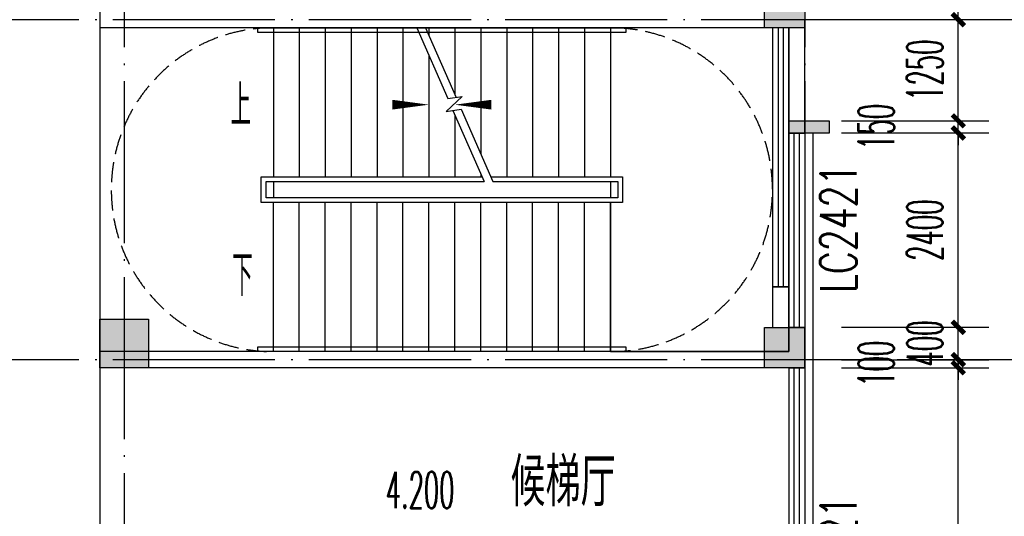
# Model space of a CAD drawing. Extents: x 1779708 to 7299578, y -1121471 to 88434.
# Tile 176 of 256: x 4506727 to 4518878, y -1030278 to -1024143. Entities that reach past the tile are written whole.
import ezdxf

# ---------------------------------------------------------------- set-up
doc = ezdxf.new("R2010")
doc.units = 0
doc.header["$LTSCALE"] = 1000
doc.header["$MEASUREMENT"] = 0
doc.linetypes.add('DASH', pattern=[0.35, 0.25, -0.1])
doc.linetypes.add('DOTE', pattern=[2.42, 2, -0.2, 0.02, -0.2])
doc.layers.get('0').update_dxf_attribs({"linetype": 'CONTINUOUS'})
doc.layers.get('Defpoints').update_dxf_attribs({"linetype": 'CONTINUOUS'})
for name, color, linetype in [('DIM_SYMB', 3, 'CONTINUOUS'), ('DOTE', 1, 'DOTE'), ('PUB_DIM', 3, 'CONTINUOUS'), ('PUB_TEXT', 7, 'CONTINUOUS'), ('SPACE', 7, 'CONTINUOUS'), ('STAIR', 2, 'CONTINUOUS'), ('WALL', 255, 'CONTINUOUS'), ('WINDOW', 2, 'CONTINUOUS'), ('WINDOW_TEXT', 7, 'CONTINUOUS'), ('修改', 6, 'CONTINUOUS'), ('墙柱', 2, 'CONTINUOUS'), ('室外构件', 4, 'CONTINUOUS'), ('看线', 3, 'CONTINUOUS')]:
    doc.layers.add(name, color=color, linetype=linetype)
doc.styles.add('_TCH_DIM', font='SIMPLEX.shx', dxfattribs={"width": 0.7, "bigfont": 'GBCBIG.shx'})
doc.styles.add('_TCH_DIM_T3', font='SIMPLEX.shx', dxfattribs={"width": 0.494118, "bigfont": 'GBCBIG.shx'})
doc.styles.add('_TCH_SPACE', font='SIMPLEX', dxfattribs={"height": 5, "bigfont": 'GBCBIG'})
doc.styles.add('_TCH_WINDOW', font='SIMPLEX', dxfattribs={"height": 3.5, "bigfont": 'GBCBIG'})
doc.dimstyles.new('_TCH_ARCH&&150', dxfattribs={"dimtxt": 446.25, "dimasz": 150, "dimexe": 375, "dimexo": 450, "dimgap": 189.375, "dimtad": 1, "dimdec": 0, "dimzin": 0, "dimdsep": 46, "dimtxsty": '_TCH_DIM_T3', "dimblk": 'ARCHTICK', "dimcen": 0.09, "dimdle": 225, "dimclrt": 7, "dimazin": 2, "dimtfac": 1, "dimtdec": 0, "dimtix": 1, "dimtmove": 2, "dimatfit": 3, "dimfxl": 250, "dimtolj": 1, "dimtzin": 0, "dimarcsym": 0})

# ---------------------------------------------------------------- blocks, each defined once
blk = doc.blocks.new('A$C159220C3')
at = {"layer": 'DOTE'}
for p, q in [((68000, 149200), (68000, 7200)), ((76400, 149200), (76400, 7200)), ((86800, 45900), (59600, 45900)), ((86800, 41700), (59600, 41700))]:
    blk.add_line(p, q, dxfattribs=at)
blk = doc.blocks.new('$WINLIB2D$00000001')
at = {"color": 0}
for points in [[(-0.5, 0.5), (-0.5, -0.5)], [(-0.5, 0.5), (0.5, 0.5)], [(0.5, -0.5), (0.5, 0.5)], [(0.5, 0.1667), (-0.5, 0.1667)], [(0.5, -0.1667), (-0.5, -0.1667)], [(-0.5, -0.5), (0.5, -0.5)]]:
    blk.add_lwpolyline(points, dxfattribs=at)
blk = doc.blocks.new('_ArchTick')
at = {"color": 0, "linetype": 'ByBlock', "const_width": 0.4}
blk.add_lwpolyline([(-0.5, -0.5), (0.5, 0.5)], dxfattribs=at)
blk = doc.blocks.new('*D5136')
at = {"layer": 'Defpoints', "color": 0, "transparency": 16777216}
for p in [(4516417, -1028443), (4518310, -1028443), (4516417, -1033243)]:
    blk.add_point(p, dxfattribs=at)
at = {"layer": 'PUB_DIM', "color": 0, "lineweight": -2, "transparency": 16777216}
for p, q in [((4518310, -1033468), (4518310, -1028218)), ((4516867, -1028443), (4518685, -1028443)), ((4516867, -1033243), (4518685, -1033243))]:
    blk.add_line(p, q, dxfattribs=at)
at = {"layer": 'PUB_DIM', "color": 0, "lineweight": -2, "transparency": 16777216, "xscale": 150, "yscale": 150, "zscale": 150}
for p, rotation in [((4518310, -1028443), 90), ((4518310, -1033243), 270)]:
    blk.add_blockref('_ArchTick', p, dxfattribs=dict(at, rotation=rotation))
at = {"layer": 'PUB_DIM', "color": 7, "transparency": 16777216, "insert": (4517897, -1030843), "char_height": 446.2, "attachment_point": 5, "rotation": 90, "style": '_TCH_DIM_T3'}
blk.add_mtext('\\A1;4800', dxfattribs=at)
blk = doc.blocks.new('*D5137')
at = {"layer": 'Defpoints', "color": 0, "transparency": 16777216}
for p in [(4516417, -1028343), (4518310, -1028343), (4516417, -1028443)]:
    blk.add_point(p, dxfattribs=at)
at = {"layer": 'PUB_DIM', "color": 0, "lineweight": -2, "transparency": 16777216}
for p, q in [((4518310, -1028343), (4518310, -1028193)), ((4516867, -1028343), (4518685, -1028343)), ((4518310, -1028443), (4518310, -1028343)), ((4516867, -1028443), (4518685, -1028443)), ((4518310, -1028443), (4518310, -1028593))]:
    blk.add_line(p, q, dxfattribs=at)
at = {"layer": 'PUB_DIM', "color": 0, "lineweight": -2, "transparency": 16777216, "xscale": 150, "yscale": 150, "zscale": 150}
for p, rotation in [((4518310, -1028343), 270), ((4518310, -1028443), 90)]:
    blk.add_blockref('_ArchTick', p, dxfattribs=dict(at, rotation=rotation))
at = {"layer": 'PUB_DIM', "color": 7, "transparency": 16777216, "insert": (4517297, -1028393), "char_height": 446.2, "attachment_point": 5, "rotation": 90, "style": '_TCH_DIM_T3'}
blk.add_mtext('\\A1;100', dxfattribs=at)
blk = doc.blocks.new('*D5138')
at = {"layer": 'Defpoints', "color": 0, "transparency": 16777216}
for p in [(4516417, -1027943), (4518310, -1027943), (4516417, -1028343)]:
    blk.add_point(p, dxfattribs=at)
at = {"layer": 'PUB_DIM', "color": 0, "lineweight": -2, "transparency": 16777216}
for p, q in [((4518310, -1027943), (4518310, -1027793)), ((4516867, -1027943), (4518685, -1027943)), ((4518310, -1028343), (4518310, -1027943)), ((4516867, -1028343), (4518685, -1028343)), ((4518310, -1028343), (4518310, -1028493))]:
    blk.add_line(p, q, dxfattribs=at)
at = {"layer": 'PUB_DIM', "color": 0, "lineweight": -2, "transparency": 16777216, "xscale": 150, "yscale": 150, "zscale": 150}
for p, rotation in [((4518310, -1027943), 270), ((4518310, -1028343), 90)]:
    blk.add_blockref('_ArchTick', p, dxfattribs=dict(at, rotation=rotation))
at = {"layer": 'PUB_DIM', "color": 7, "transparency": 16777216, "insert": (4517897, -1028143), "char_height": 446.2, "attachment_point": 5, "rotation": 90, "style": '_TCH_DIM_T3'}
blk.add_mtext('\\A1;400', dxfattribs=at)
blk = doc.blocks.new('*D5139')
at = {"layer": 'Defpoints', "color": 0, "transparency": 16777216}
for p in [(4516417, -1025543), (4518310, -1025543), (4516417, -1027943)]:
    blk.add_point(p, dxfattribs=at)
at = {"layer": 'PUB_DIM', "color": 0, "lineweight": -2, "transparency": 16777216}
for p, q in [((4518310, -1028168), (4518310, -1025318)), ((4516867, -1025543), (4518685, -1025543)), ((4516867, -1027943), (4518685, -1027943))]:
    blk.add_line(p, q, dxfattribs=at)
at = {"layer": 'PUB_DIM', "color": 0, "lineweight": -2, "transparency": 16777216, "xscale": 150, "yscale": 150, "zscale": 150}
for p, rotation in [((4518310, -1025543), 90), ((4518310, -1027943), 270)]:
    blk.add_blockref('_ArchTick', p, dxfattribs=dict(at, rotation=rotation))
at = {"layer": 'PUB_DIM', "color": 7, "transparency": 16777216, "insert": (4517897, -1026743), "char_height": 446.2, "attachment_point": 5, "rotation": 90, "style": '_TCH_DIM_T3'}
blk.add_mtext('\\A1;2400', dxfattribs=at)
blk = doc.blocks.new('*D5140')
at = {"layer": 'Defpoints', "color": 0, "transparency": 16777216}
for p in [(4516417, -1025393), (4518310, -1025393), (4516417, -1025543)]:
    blk.add_point(p, dxfattribs=at)
at = {"layer": 'PUB_DIM', "color": 0, "lineweight": -2, "transparency": 16777216}
for p, q in [((4518310, -1025393), (4518310, -1025243)), ((4516867, -1025393), (4518685, -1025393)), ((4518310, -1025543), (4518310, -1025393)), ((4516867, -1025543), (4518685, -1025543)), ((4518310, -1025543), (4518310, -1025693))]:
    blk.add_line(p, q, dxfattribs=at)
at = {"layer": 'PUB_DIM', "color": 0, "lineweight": -2, "transparency": 16777216, "xscale": 150, "yscale": 150, "zscale": 150}
for p, rotation in [((4518310, -1025393), 270), ((4518310, -1025543), 90)]:
    blk.add_blockref('_ArchTick', p, dxfattribs=dict(at, rotation=rotation))
at = {"layer": 'PUB_DIM', "color": 7, "transparency": 16777216, "insert": (4517297, -1025468), "char_height": 446.2, "attachment_point": 5, "rotation": 90, "style": '_TCH_DIM_T3'}
blk.add_mtext('\\A1;150', dxfattribs=at)
blk = doc.blocks.new('*D5141')
at = {"layer": 'Defpoints', "color": 0, "transparency": 16777216}
for p in [(4516417, -1024143), (4518310, -1024143), (4516417, -1025393)]:
    blk.add_point(p, dxfattribs=at)
at = {"layer": 'PUB_DIM', "color": 0, "lineweight": -2, "transparency": 16777216}
for p, q in [((4518310, -1025618), (4518310, -1023918)), ((4516867, -1024143), (4518685, -1024143)), ((4516867, -1025393), (4518685, -1025393))]:
    blk.add_line(p, q, dxfattribs=at)
at = {"layer": 'PUB_DIM', "color": 0, "lineweight": -2, "transparency": 16777216, "xscale": 150, "yscale": 150, "zscale": 150}
for p, rotation in [((4518310, -1024143), 90), ((4518310, -1025393), 270)]:
    blk.add_blockref('_ArchTick', p, dxfattribs=dict(at, rotation=rotation))
at = {"layer": 'PUB_DIM', "color": 7, "transparency": 16777216, "insert": (4517897, -1024768), "char_height": 446.2, "attachment_point": 5, "rotation": 90, "style": '_TCH_DIM_T3'}
blk.add_mtext('\\A1;1250', dxfattribs=at)
blk = doc.blocks.new('*D5142')
at = {"layer": 'Defpoints', "color": 0, "transparency": 16777216}
for p in [(4516417, -1022743), (4518310, -1022743), (4516417, -1024143)]:
    blk.add_point(p, dxfattribs=at)
at = {"layer": 'PUB_DIM', "color": 0, "lineweight": -2, "transparency": 16777216}
for p, q in [((4518310, -1024368), (4518310, -1022518)), ((4516867, -1022743), (4518685, -1022743)), ((4516867, -1024143), (4518685, -1024143))]:
    blk.add_line(p, q, dxfattribs=at)
at = {"layer": 'PUB_DIM', "color": 0, "lineweight": -2, "transparency": 16777216, "xscale": 150, "yscale": 150, "zscale": 150}
for p, rotation in [((4518310, -1022743), 90), ((4518310, -1024143), 270)]:
    blk.add_blockref('_ArchTick', p, dxfattribs=dict(at, rotation=rotation))
at = {"layer": 'PUB_DIM', "color": 7, "transparency": 16777216, "insert": (4517897, -1023443), "char_height": 446.2, "attachment_point": 5, "rotation": 90, "style": '_TCH_DIM_T3'}
blk.add_mtext('\\A1;1400', dxfattribs=at)

msp = doc.modelspace()

# ---------------------------------------------------------------- hatches: boundary and pattern name
at = {"layer": 'WALL'}
msp.add_hatch(color=256, dxfattribs=at).paths.add_polyline_path([(4516217.1, -1025543.3), (4516217.1, -1025393.3), (4516717.1, -1025393.3), (4516717.1, -1025543.3)])
at = {"layer": '墙柱'}
h = msp.add_hatch(color=256, dxfattribs=at)
h.paths.add_polyline_path([(4476347.1, -937943.3), (4476347.1, -938243.3), (4475447.1, -938243.3), (4475447.1, -937943.3)])
h.paths.add_polyline_path([(4474277.1, -935643.3), (4474877.1, -935643.3), (4474877.1, -936043.3), (4474277.1, -936043.3)])
h.paths.add_polyline_path([(4524317.1, -1005043.3), (4524917.1, -1005043.3), (4524917.1, -1005643.3), (4524317.1, -1005643.3)])
h.paths.add_polyline_path([(4516217.1, -1005043.3), (4516817.1, -1005043.3), (4516817.1, -1005643.3), (4516217.1, -1005643.3)])
h.paths.add_polyline_path([(4524317.1, -995843.3), (4524917.1, -995843.3), (4524917.1, -996443.3), (4524317.1, -996443.3)])
h.paths.add_polyline_path([(4516217.1, -995843.3), (4516817.1, -995843.3), (4516817.1, -996443.3), (4516217.1, -996443.3)])
h.paths.add_polyline_path([(4524317.1, -987243.3), (4524917.1, -987243.3), (4524917.1, -987843.3), (4524317.1, -987843.3)])
h.paths.add_polyline_path([(4516217.1, -987243.3), (4516817.1, -987243.3), (4516817.1, -987843.3), (4516217.1, -987843.3)])
h.paths.add_polyline_path([(4524317.1, -978043.3), (4524917.1, -978043.3), (4524917.1, -978643.3), (4524317.1, -978643.3)])
h.paths.add_polyline_path([(4516217.1, -978043.3), (4516817.1, -978043.3), (4516817.1, -978643.3), (4516217.1, -978643.3)])
h.paths.add_polyline_path([(4449717.1, -973843.3), (4450217.1, -973843.3), (4450217.1, -973343.3), (4449717.1, -973343.3)])
h.paths.add_polyline_path([(4449717.1, -967593.3), (4450217.1, -967593.3), (4450217.1, -967093.3), (4449717.1, -967093.3)])
h.paths.add_polyline_path([(4449717.1, -961043.3), (4450217.1, -961043.3), (4450217.1, -960543.3), (4449717.1, -960543.3)])
h.paths.add_polyline_path([(4524117.1, -932143.3), (4524817.1, -932143.3), (4524817.1, -932643.3), (4524117.1, -932643.3)])
h.paths.add_polyline_path([(4474067.1, -964543.3), (4474767.1, -964543.3), (4474767.1, -964043.3), (4474067.1, -964043.3)])
h.paths.add_polyline_path([(4516067.1, -932143.3), (4516767.1, -932143.3), (4516767.1, -932643.3), (4516067.1, -932643.3)])
h.paths.add_polyline_path([(4474067.1, -932143.3), (4474767.1, -932143.3), (4474767.1, -932643.3), (4474067.1, -932643.3)])
h.paths.add_polyline_path([(4449717.1, -955193.3), (4450217.1, -955193.3), (4450217.1, -954693.3), (4449717.1, -954693.3)])
h.paths.add_polyline_path([(4503717.1, -922843.3), (4504217.1, -922843.3), (4504217.1, -923343.3), (4503717.1, -923343.3)])
h.paths.add_polyline_path([(4465817.1, -973843.3), (4466317.1, -973843.3), (4466317.1, -973343.3), (4465817.1, -973343.3)])
h.paths.add_polyline_path([(4474117.1, -973843.3), (4474717.1, -973843.3), (4474717.1, -973343.3), (4474117.1, -973343.3)])
h.paths.add_polyline_path([(4491217.1, -964643.3), (4491817.1, -964643.3), (4491817.1, -964043.3), (4491217.1, -964043.3)])
h.paths.add_polyline_path([(4507717.1, -955843.3), (4508317.1, -955843.3), (4508317.1, -955243.3), (4507717.1, -955243.3)])
h.paths.add_polyline_path([(4462217.1, -967693.3), (4462717.1, -967693.3), (4462717.1, -966993.3), (4462217.1, -966993.3)])
h.paths.add_polyline_path([(4515917.1, -959943.3), (4516417.1, -959943.3), (4516417.1, -959443.3), (4515917.1, -959443.3)])
h.paths.add_polyline_path([(4465717.1, -935643.3), (4466317.1, -935643.3), (4466317.1, -936143.3), (4465717.1, -936143.3)])
h.paths.add_polyline_path([(4469917.1, -942243.3), (4470417.1, -942243.3), (4470417.1, -942743.3), (4469917.1, -942743.3)])
h.paths.add_polyline_path([(4469917.1, -948843.3), (4470417.1, -948843.3), (4470417.1, -949343.3), (4469917.1, -949343.3)])
h.paths.add_polyline_path([(4462217.1, -954593.3), (4462717.1, -954593.3), (4462717.1, -955293.3), (4462217.1, -955293.3)])
h.paths.add_polyline_path([(4469917.1, -961043.3), (4470417.1, -961043.3), (4470417.1, -960543.3), (4469917.1, -960543.3)])
h.paths.add_polyline_path([(4462217.1, -973843.3), (4462717.1, -973843.3), (4462717.1, -973343.3), (4462217.1, -973343.3)])
h.paths.add_polyline_path([(4504117.1, -947343.3), (4503617.1, -947343.3), (4503617.1, -947843.3), (4504117.1, -947843.3)])
h.paths.add_polyline_path([(4524117.1, -964543.3), (4524817.1, -964543.3), (4524817.1, -964043.3), (4524117.1, -964043.3)])
h.paths.add_polyline_path([(4457617.1, -935643.3), (4458117.1, -935643.3), (4458117.1, -936143.3), (4457617.1, -936143.3)])
h.paths.add_polyline_path([(4516067.1, -947243.3), (4516767.1, -947243.3), (4516767.1, -947843.3), (4516067.1, -947843.3)])
h.paths.add_polyline_path([(4524117.1, -947843.3), (4524817.1, -947843.3), (4524817.1, -947243.3), (4524117.1, -947243.3)])
h.paths.add_polyline_path([(4507717.1, -947843.3), (4508317.1, -947843.3), (4508317.1, -947243.3), (4507717.1, -947243.3)])
h.paths.add_polyline_path([(4515917.1, -955743.3), (4516417.1, -955743.3), (4516417.1, -955243.3), (4515917.1, -955243.3)])
h.paths.add_polyline_path([(4503617.1, -955743.3), (4504117.1, -955743.3), (4504117.1, -955243.3), (4503617.1, -955243.3)])
h.paths.add_polyline_path([(4499367.1, -935643.3), (4499867.1, -935643.3), (4499867.1, -936143.3), (4499367.1, -936143.3)])
h.paths.add_polyline_path([(4495417.1, -973843.3), (4495917.1, -973843.3), (4495917.1, -973343.3), (4495417.1, -973343.3)])
h.paths.add_polyline_path([(4491717.1, -961043.3), (4491217.1, -961043.3), (4491217.1, -960543.3), (4491717.1, -960543.3)])
h.paths.add_polyline_path([(4491717.1, -973843.3), (4491217.1, -973843.3), (4491217.1, -973343.3), (4491717.1, -973343.3)])
h.paths.add_polyline_path([(4474117.1, -961043.3), (4474617.1, -961043.3), (4474617.1, -960543.3), (4474117.1, -960543.3)])
h.paths.add_polyline_path([(4469917.1, -954693.3), (4470417.1, -954693.3), (4470417.1, -955193.3), (4469917.1, -955193.3)])
h.paths.add_polyline_path([(4462217.1, -960343.3), (4462717.1, -960343.3), (4462717.1, -961043.3), (4462217.1, -961043.3)])
h.paths.add_polyline_path([(4465717.1, -948843.3), (4466317.1, -948843.3), (4466317.1, -949343.3), (4465717.1, -949343.3)])
h.paths.add_polyline_path([(4457317.1, -948843.3), (4457917.1, -948843.3), (4457917.1, -949343.3), (4457317.1, -949343.3)])
h.paths.add_polyline_path([(4449717.1, -948843.3), (4450217.1, -948843.3), (4450217.1, -949343.3), (4449717.1, -949343.3)])
h.paths.add_polyline_path([(4465717.1, -942143.3), (4466317.1, -942143.3), (4466317.1, -942743.3), (4465717.1, -942743.3)])
h.paths.add_polyline_path([(4457617.1, -942143.3), (4458117.1, -942143.3), (4458117.1, -942743.3), (4457617.1, -942743.3)])
h.paths.add_polyline_path([(4524117.1, -961343.3), (4524817.1, -961343.3), (4524817.1, -960843.3), (4524117.1, -960843.3)])
h.paths.add_polyline_path([(4524317.1, -973843.3), (4524817.1, -973843.3), (4524817.1, -973343.3), (4524317.1, -973343.3)])
h.paths.add_polyline_path([(4516067.1, -964743.3), (4516767.1, -964743.3), (4516767.1, -964043.3), (4516067.1, -964043.3)])
h.paths.add_polyline_path([(4516017.1, -973843.3), (4516817.1, -973843.3), (4516817.1, -973343.3), (4516017.1, -973343.3)])
h.paths.add_polyline_path([(4507667.1, -964743.3), (4508367.1, -964743.3), (4508367.1, -964043.3), (4507667.1, -964043.3)])
h.paths.add_polyline_path([(4507717.1, -973843.3), (4508317.1, -973843.3), (4508317.1, -973343.3), (4507717.1, -973343.3)])
h.paths.add_polyline_path([(4499367.1, -961043.3), (4499867.1, -961043.3), (4499867.1, -960543.3), (4499367.1, -960543.3)])
h.paths.add_polyline_path([(4499267.1, -964543.3), (4499967.1, -964543.3), (4499967.1, -964043.3), (4499267.1, -964043.3)])
h.paths.add_polyline_path([(4499367.1, -973843.3), (4499867.1, -973843.3), (4499867.1, -973343.3), (4499367.1, -973343.3)])
h.paths.add_polyline_path([(4482317.1, -961043.3), (4482817.1, -961043.3), (4482817.1, -960543.3), (4482317.1, -960543.3)])
h.paths.add_polyline_path([(4482217.1, -964643.3), (4482817.1, -964643.3), (4482817.1, -964043.3), (4482217.1, -964043.3)])
h.paths.add_polyline_path([(4465717.1, -964643.3), (4466317.1, -964643.3), (4466317.1, -964043.3), (4465717.1, -964043.3)])
h.paths.add_polyline_path([(4482317.1, -973843.3), (4482817.1, -973843.3), (4482817.1, -973343.3), (4482317.1, -973343.3)])
h.paths.add_polyline_path([(4516067.1, -935643.3), (4516767.1, -935643.3), (4516767.1, -936243.3), (4516067.1, -936243.3)])
h.paths.add_polyline_path([(4524117.1, -922843.3), (4524817.1, -922843.3), (4524817.1, -923343.3), (4524117.1, -923343.3)])
h.paths.add_polyline_path([(4516117.1, -922843.3), (4516717.1, -922843.3), (4516717.1, -923343.3), (4516117.1, -923343.3)])
h.paths.add_polyline_path([(4507717.1, -935643.3), (4508317.1, -935643.3), (4508317.1, -936243.3), (4507717.1, -936243.3)])
h.paths.add_polyline_path([(4507667.1, -932143.3), (4508367.1, -932143.3), (4508367.1, -932643.3), (4507667.1, -932643.3)])
h.paths.add_polyline_path([(4507767.1, -922843.3), (4508267.1, -922843.3), (4508267.1, -923343.3), (4507767.1, -923343.3)])
h.paths.add_polyline_path([(4499317.1, -932043.3), (4499917.1, -932043.3), (4499917.1, -932643.3), (4499317.1, -932643.3)])
h.paths.add_polyline_path([(4499317.1, -922843.3), (4499917.1, -922843.3), (4499917.1, -923343.3), (4499317.1, -923343.3)])
h.paths.add_polyline_path([(4491217.1, -935643.3), (4491717.1, -935643.3), (4491717.1, -936143.3), (4491217.1, -936143.3)])
h.paths.add_polyline_path([(4491217.1, -932043.3), (4491817.1, -932043.3), (4491817.1, -932643.3), (4491217.1, -932643.3)])
h.paths.add_polyline_path([(4482317.1, -935643.3), (4482817.1, -935643.3), (4482817.1, -936143.3), (4482317.1, -936143.3)])
h.paths.add_polyline_path([(4482217.1, -932043.3), (4482817.1, -932043.3), (4482817.1, -932643.3), (4482217.1, -932643.3)])
h.paths.add_polyline_path([(4449217.1, -935343.3), (4449917.1, -935343.3), (4449917.1, -935843.3), (4449217.1, -935843.3)])
h.paths.add_polyline_path([(4449217.1, -932143.3), (4449917.1, -932143.3), (4449917.1, -932643.3), (4449217.1, -932643.3)])
h.paths.add_polyline_path([(4457267.1, -932143.3), (4457967.1, -932143.3), (4457967.1, -932643.3), (4457267.1, -932643.3)])
h.paths.add_polyline_path([(4465717.1, -932043.3), (4466317.1, -932043.3), (4466317.1, -932643.3), (4465717.1, -932643.3)])
h.paths.add_polyline_path([(4491217.1, -922843.3), (4491717.1, -922843.3), (4491717.1, -923343.3), (4491217.1, -923343.3)])
h.paths.add_polyline_path([(4482317.1, -922843.3), (4482817.1, -922843.3), (4482817.1, -923343.3), (4482317.1, -923343.3)])
h.paths.add_polyline_path([(4474117.1, -922843.3), (4474717.1, -922843.3), (4474717.1, -923343.3), (4474117.1, -923343.3)])
h.paths.add_polyline_path([(4465717.1, -922843.3), (4466317.1, -922843.3), (4466317.1, -923343.3), (4465717.1, -923343.3)])
h.paths.add_polyline_path([(4457267.1, -922843.3), (4457967.1, -922843.3), (4457967.1, -923343.3), (4457267.1, -923343.3)])
h.paths.add_polyline_path([(4449217.1, -922843.3), (4449717.1, -922843.3), (4449717.1, -923343.3), (4449217.1, -923343.3)])
h.paths.add_polyline_path([(4524117.1, -935643.3), (4524817.1, -935643.3), (4524817.1, -936243.3), (4524117.1, -936243.3)])
h.paths.add_polyline_path([(4449717.1, -1009843.3), (4450217.1, -1009843.3), (4450217.1, -1010343.3), (4449717.1, -1010343.3)])
h.paths.add_polyline_path([(4449717.1, -1016093.3), (4450217.1, -1016093.3), (4450217.1, -1016593.3), (4449717.1, -1016593.3)])
h.paths.add_polyline_path([(4449717.1, -1022643.3), (4450217.1, -1022643.3), (4450217.1, -1023143.3), (4449717.1, -1023143.3)])
h.paths.add_polyline_path([(4524117.1, -1051543.3), (4524817.1, -1051543.3), (4524817.1, -1051043.3), (4524117.1, -1051043.3)])
h.paths.add_polyline_path([(4474067.1, -1019143.3), (4474767.1, -1019143.3), (4474767.1, -1019643.3), (4474067.1, -1019643.3)])
h.paths.add_polyline_path([(4516067.1, -1051543.3), (4516767.1, -1051543.3), (4516767.1, -1051043.3), (4516067.1, -1051043.3)])
h.paths.add_polyline_path([(4474067.1, -1051543.3), (4474767.1, -1051543.3), (4474767.1, -1051043.3), (4474067.1, -1051043.3)])
h.paths.add_polyline_path([(4449717.1, -1028493.3), (4450217.1, -1028493.3), (4450217.1, -1028993.3), (4449717.1, -1028993.3)])
h.paths.add_polyline_path([(4476347.1, -1045743.3), (4476347.1, -1045443.3), (4475447.1, -1045443.3), (4475447.1, -1045743.3)])
h.paths.add_polyline_path([(4503717.1, -1060843.3), (4504217.1, -1060843.3), (4504217.1, -1060343.3), (4503717.1, -1060343.3)])
h.paths.add_polyline_path([(4465817.1, -1009843.3), (4466317.1, -1009843.3), (4466317.1, -1010343.3), (4465817.1, -1010343.3)])
h.paths.add_polyline_path([(4474117.1, -1009843.3), (4474717.1, -1009843.3), (4474717.1, -1010343.3), (4474117.1, -1010343.3)])
h.paths.add_polyline_path([(4491217.1, -1019043.3), (4491817.1, -1019043.3), (4491817.1, -1019643.3), (4491217.1, -1019643.3)])
h.paths.add_polyline_path([(4507717.1, -1027843.3), (4508317.1, -1027843.3), (4508317.1, -1028443.3), (4507717.1, -1028443.3)])
h.paths.add_polyline_path([(4462217.1, -1015993.3), (4462717.1, -1015993.3), (4462717.1, -1016693.3), (4462217.1, -1016693.3)])
h.paths.add_polyline_path([(4515917.1, -1023743.3), (4516417.1, -1023743.3), (4516417.1, -1024243.3), (4515917.1, -1024243.3)])
h.paths.add_polyline_path([(4465717.1, -1048043.3), (4466317.1, -1048043.3), (4466317.1, -1047543.3), (4465717.1, -1047543.3)])
h.paths.add_polyline_path([(4469917.1, -1041443.3), (4470417.1, -1041443.3), (4470417.1, -1040943.3), (4469917.1, -1040943.3)])
h.paths.add_polyline_path([(4469917.1, -1034843.3), (4470417.1, -1034843.3), (4470417.1, -1034343.3), (4469917.1, -1034343.3)])
h.paths.add_polyline_path([(4462217.1, -1029093.3), (4462717.1, -1029093.3), (4462717.1, -1028393.3), (4462217.1, -1028393.3)])
h.paths.add_polyline_path([(4469917.1, -1022643.3), (4470417.1, -1022643.3), (4470417.1, -1023143.3), (4469917.1, -1023143.3)])
h.paths.add_polyline_path([(4462217.1, -1009843.3), (4462717.1, -1009843.3), (4462717.1, -1010343.3), (4462217.1, -1010343.3)])
h.paths.add_polyline_path([(4504117.1, -1036343.3), (4503617.1, -1036343.3), (4503617.1, -1035843.3), (4504117.1, -1035843.3)])
h.paths.add_polyline_path([(4524117.1, -1019143.3), (4524817.1, -1019143.3), (4524817.1, -1019643.3), (4524117.1, -1019643.3)])
h.paths.add_polyline_path([(4457617.1, -1048043.3), (4458117.1, -1048043.3), (4458117.1, -1047543.3), (4457617.1, -1047543.3)])
h.paths.add_polyline_path([(4516067.1, -1036443.3), (4516767.1, -1036443.3), (4516767.1, -1035843.3), (4516067.1, -1035843.3)])
h.paths.add_polyline_path([(4524117.1, -1035843.3), (4524817.1, -1035843.3), (4524817.1, -1036443.3), (4524117.1, -1036443.3)])
h.paths.add_polyline_path([(4507717.1, -1035843.3), (4508317.1, -1035843.3), (4508317.1, -1036443.3), (4507717.1, -1036443.3)])
h.paths.add_polyline_path([(4515917.1, -1027943.3), (4516417.1, -1027943.3), (4516417.1, -1028443.3), (4515917.1, -1028443.3)])
h.paths.add_polyline_path([(4503617.1, -1027943.3), (4504117.1, -1027943.3), (4504117.1, -1028443.3), (4503617.1, -1028443.3)])
h.paths.add_polyline_path([(4499367.1, -1048043.3), (4499867.1, -1048043.3), (4499867.1, -1047543.3), (4499367.1, -1047543.3)])
h.paths.add_polyline_path([(4495417.1, -1009843.3), (4495917.1, -1009843.3), (4495917.1, -1010343.3), (4495417.1, -1010343.3)])
h.paths.add_polyline_path([(4491717.1, -1022643.3), (4491217.1, -1022643.3), (4491217.1, -1023143.3), (4491717.1, -1023143.3)])
h.paths.add_polyline_path([(4491717.1, -1009843.3), (4491217.1, -1009843.3), (4491217.1, -1010343.3), (4491717.1, -1010343.3)])
h.paths.add_polyline_path([(4474117.1, -1022643.3), (4474617.1, -1022643.3), (4474617.1, -1023143.3), (4474117.1, -1023143.3)])
h.paths.add_polyline_path([(4469917.1, -1028993.3), (4470417.1, -1028993.3), (4470417.1, -1028493.3), (4469917.1, -1028493.3)])
h.paths.add_polyline_path([(4462217.1, -1023343.3), (4462717.1, -1023343.3), (4462717.1, -1022643.3), (4462217.1, -1022643.3)])
h.paths.add_polyline_path([(4465717.1, -1034843.3), (4466317.1, -1034843.3), (4466317.1, -1034343.3), (4465717.1, -1034343.3)])
h.paths.add_polyline_path([(4457317.1, -1034843.3), (4457917.1, -1034843.3), (4457917.1, -1034343.3), (4457317.1, -1034343.3)])
h.paths.add_polyline_path([(4449717.1, -1034843.3), (4450217.1, -1034843.3), (4450217.1, -1034343.3), (4449717.1, -1034343.3)])
h.paths.add_polyline_path([(4465717.1, -1041543.3), (4466317.1, -1041543.3), (4466317.1, -1040943.3), (4465717.1, -1040943.3)])
h.paths.add_polyline_path([(4457617.1, -1041543.3), (4458117.1, -1041543.3), (4458117.1, -1040943.3), (4457617.1, -1040943.3)])
h.paths.add_polyline_path([(4524117.1, -1022343.3), (4524817.1, -1022343.3), (4524817.1, -1022843.3), (4524117.1, -1022843.3)])
h.paths.add_polyline_path([(4524317.1, -1009843.3), (4524817.1, -1009843.3), (4524817.1, -1010343.3), (4524317.1, -1010343.3)])
h.paths.add_polyline_path([(4516067.1, -1018943.3), (4516767.1, -1018943.3), (4516767.1, -1019643.3), (4516067.1, -1019643.3)])
h.paths.add_polyline_path([(4516017.1, -1009843.3), (4516817.1, -1009843.3), (4516817.1, -1010343.3), (4516017.1, -1010343.3)])
h.paths.add_polyline_path([(4507667.1, -1018943.3), (4508367.1, -1018943.3), (4508367.1, -1019643.3), (4507667.1, -1019643.3)])
h.paths.add_polyline_path([(4507717.1, -1009843.3), (4508317.1, -1009843.3), (4508317.1, -1010343.3), (4507717.1, -1010343.3)])
h.paths.add_polyline_path([(4499367.1, -1022643.3), (4499867.1, -1022643.3), (4499867.1, -1023143.3), (4499367.1, -1023143.3)])
h.paths.add_polyline_path([(4499267.1, -1019143.3), (4499967.1, -1019143.3), (4499967.1, -1019643.3), (4499267.1, -1019643.3)])
h.paths.add_polyline_path([(4499367.1, -1009843.3), (4499867.1, -1009843.3), (4499867.1, -1010343.3), (4499367.1, -1010343.3)])
h.paths.add_polyline_path([(4482317.1, -1022643.3), (4482817.1, -1022643.3), (4482817.1, -1023143.3), (4482317.1, -1023143.3)])
h.paths.add_polyline_path([(4482217.1, -1019043.3), (4482817.1, -1019043.3), (4482817.1, -1019643.3), (4482217.1, -1019643.3)])
h.paths.add_polyline_path([(4465717.1, -1019043.3), (4466317.1, -1019043.3), (4466317.1, -1019643.3), (4465717.1, -1019643.3)])
h.paths.add_polyline_path([(4482317.1, -1009843.3), (4482817.1, -1009843.3), (4482817.1, -1010343.3), (4482317.1, -1010343.3)])
h.paths.add_polyline_path([(4516067.1, -1048043.3), (4516767.1, -1048043.3), (4516767.1, -1047443.3), (4516067.1, -1047443.3)])
h.paths.add_polyline_path([(4524117.1, -1060843.3), (4524817.1, -1060843.3), (4524817.1, -1060343.3), (4524117.1, -1060343.3)])
h.paths.add_polyline_path([(4516117.1, -1060843.3), (4516717.1, -1060843.3), (4516717.1, -1060343.3), (4516117.1, -1060343.3)])
h.paths.add_polyline_path([(4507717.1, -1048043.3), (4508317.1, -1048043.3), (4508317.1, -1047443.3), (4507717.1, -1047443.3)])
h.paths.add_polyline_path([(4507667.1, -1051543.3), (4508367.1, -1051543.3), (4508367.1, -1051043.3), (4507667.1, -1051043.3)])
h.paths.add_polyline_path([(4507767.1, -1060843.3), (4508267.1, -1060843.3), (4508267.1, -1060343.3), (4507767.1, -1060343.3)])
h.paths.add_polyline_path([(4499317.1, -1051643.3), (4499917.1, -1051643.3), (4499917.1, -1051043.3), (4499317.1, -1051043.3)])
h.paths.add_polyline_path([(4499317.1, -1060843.3), (4499917.1, -1060843.3), (4499917.1, -1060343.3), (4499317.1, -1060343.3)])
h.paths.add_polyline_path([(4491217.1, -1048043.3), (4491717.1, -1048043.3), (4491717.1, -1047543.3), (4491217.1, -1047543.3)])
h.paths.add_polyline_path([(4491217.1, -1051643.3), (4491817.1, -1051643.3), (4491817.1, -1051043.3), (4491217.1, -1051043.3)])
h.paths.add_polyline_path([(4482317.1, -1048043.3), (4482817.1, -1048043.3), (4482817.1, -1047543.3), (4482317.1, -1047543.3)])
h.paths.add_polyline_path([(4474277.1, -1048043.3), (4474877.1, -1048043.3), (4474877.1, -1047643.3), (4474277.1, -1047643.3)])
h.paths.add_polyline_path([(4482217.1, -1051643.3), (4482817.1, -1051643.3), (4482817.1, -1051043.3), (4482217.1, -1051043.3)])
h.paths.add_polyline_path([(4449217.1, -1048343.3), (4449917.1, -1048343.3), (4449917.1, -1047843.3), (4449217.1, -1047843.3)])
h.paths.add_polyline_path([(4449217.1, -1051543.3), (4449917.1, -1051543.3), (4449917.1, -1051043.3), (4449217.1, -1051043.3)])
h.paths.add_polyline_path([(4457267.1, -1051543.3), (4457967.1, -1051543.3), (4457967.1, -1051043.3), (4457267.1, -1051043.3)])
h.paths.add_polyline_path([(4465717.1, -1051643.3), (4466317.1, -1051643.3), (4466317.1, -1051043.3), (4465717.1, -1051043.3)])
h.paths.add_polyline_path([(4491217.1, -1060843.3), (4491717.1, -1060843.3), (4491717.1, -1060343.3), (4491217.1, -1060343.3)])
h.paths.add_polyline_path([(4482317.1, -1060843.3), (4482817.1, -1060843.3), (4482817.1, -1060343.3), (4482317.1, -1060343.3)])
h.paths.add_polyline_path([(4474117.1, -1060843.3), (4474717.1, -1060843.3), (4474717.1, -1060343.3), (4474117.1, -1060343.3)])
h.paths.add_polyline_path([(4465717.1, -1060843.3), (4466317.1, -1060843.3), (4466317.1, -1060343.3), (4465717.1, -1060343.3)])
h.paths.add_polyline_path([(4457267.1, -1060843.3), (4457967.1, -1060843.3), (4457967.1, -1060343.3), (4457267.1, -1060343.3)])
h.paths.add_polyline_path([(4449217.1, -1060843.3), (4449717.1, -1060843.3), (4449717.1, -1060343.3), (4449217.1, -1060343.3)])
h.paths.add_polyline_path([(4524117.1, -1048043.3), (4524817.1, -1048043.3), (4524817.1, -1047443.3), (4524117.1, -1047443.3)])

# ---------------------------------------------------------------- linework, layer by layer
at = {"layer": 'DIM_SYMB'}
for points in [[(4509697.1, -1025193.3, 0, 0, 0), (4511777.1, -1025193.3, 0, 120, 0), (4511327.1, -1025193.3, 0, 0, 0)], [(4509697.1, -1027293.3, 0, 0, 0), (4515117.1, -1027293.3, 0, 0, 0), (4515117.1, -1025193.3, 0, 0, 0), (4512097.1, -1025193.3, 0, 120, 0), (4512547.1, -1025193.3, 0, 0, 0)]]:
    msp.add_lwpolyline(points, format="xyseb", dxfattribs=at)
at = {"layer": 'STAIR'}
for p, q in [((4509857.1, -1024243.3), (4511626.5, -1024243.3)), ((4509857.1, -1024243.3), (4509857.1, -1026083.3)), ((4510177.1, -1024243.3), (4510177.1, -1026083.3)), ((4510497.1, -1024243.3), (4510497.1, -1026083.3)), ((4510817.1, -1024243.3), (4510817.1, -1026083.3)), ((4511137.1, -1024243.3), (4511137.1, -1026083.3)), ((4511457.1, -1024243.3), (4511457.1, -1026083.3)), ((4511626.5, -1024243.3), (4512009.9, -1025118.8)), ((4511735.7, -1024243.3), (4514017.1, -1024243.3)), ((4511735.7, -1024243.3), (4512112.2, -1025103.2)), ((4511777.1, -1024243.3), (4511777.1, -1024337.9)), ((4512097.1, -1024243.3), (4512097.1, -1025068.7)), ((4512417.1, -1024243.3), (4512417.1, -1025799.4)), ((4512737.1, -1024243.3), (4512737.1, -1026083.3)), ((4513057.1, -1024243.3), (4513057.1, -1026083.3)), ((4513377.1, -1024243.3), (4513377.1, -1026083.3)), ((4513697.1, -1024243.3), (4513697.1, -1026083.3)), ((4514017.1, -1024243.3), (4514017.1, -1026083.3)), ((4516217.1, -1024243.3), (4514017.1, -1024243.3)), ((4514017.1, -1024243.3), (4514017.1, -1026083.3)), ((4516217.1, -1028243.3), (4516217.1, -1024243.3)), ((4511777.1, -1024587.2), (4511777.1, -1026083.3)), ((4512186.3, -1025092), (4511991.7, -1025277.6)), ((4512009.9, -1025118.8), (4512186.3, -1025092)), ((4511991.7, -1025277.6), (4512176.3, -1025249.5)), ((4512074, -1025265.1), (4512458.5, -1026143.3)), ((4512176.3, -1025249.5), (4512567.7, -1026143.3)), ((4512097.1, -1025318), (4512097.1, -1026083.3)), ((4509707.1, -1026403.3), (4509707.1, -1026083.3)), ((4509707.1, -1026083.3), (4512432.2, -1026083.3)), ((4512417.1, -1026048.7), (4512417.1, -1026083.3)), ((4512541.4, -1026083.3), (4514167.1, -1026083.3)), ((4514167.1, -1026083.3), (4514167.1, -1026403.3)), ((4509767.1, -1026343.3), (4509767.1, -1026143.3)), ((4509767.1, -1026143.3), (4512458.5, -1026143.3)), ((4509857.1, -1026143.3), (4512458.5, -1026143.3)), ((4509857.1, -1026143.3), (4509857.1, -1026343.3)), ((4512567.7, -1026143.3), (4514017.1, -1026143.3)), ((4512567.7, -1026143.3), (4514107.1, -1026143.3)), ((4514017.1, -1026143.3), (4514017.1, -1026343.3)), ((4514107.1, -1026143.3), (4514107.1, -1026343.3)), ((4514107.1, -1026343.3), (4509767.1, -1026343.3)), ((4514017.1, -1026343.3), (4509857.1, -1026343.3)), ((4514167.1, -1026403.3), (4509707.1, -1026403.3)), ((4509857.1, -1028243.3), (4509857.1, -1026403.3)), ((4510177.1, -1028243.3), (4510177.1, -1026403.3)), ((4510497.1, -1028243.3), (4510497.1, -1026403.3)), ((4510817.1, -1028243.3), (4510817.1, -1026403.3)), ((4511137.1, -1028243.3), (4511137.1, -1026403.3)), ((4511457.1, -1028243.3), (4511457.1, -1026403.3)), ((4511777.1, -1028243.3), (4511777.1, -1026403.3)), ((4512097.1, -1028243.3), (4512097.1, -1026403.3)), ((4512417.1, -1028243.3), (4512417.1, -1026403.3)), ((4512737.1, -1028243.3), (4512737.1, -1026403.3)), ((4513057.1, -1028243.3), (4513057.1, -1026403.3)), ((4513377.1, -1028243.3), (4513377.1, -1026403.3)), ((4513697.1, -1028243.3), (4513697.1, -1026403.3)), ((4514017.1, -1028243.3), (4514017.1, -1026403.3)), ((4514017.1, -1026403.3), (4514017.1, -1028243.3)), ((4514017.1, -1028243.3), (4509857.1, -1028243.3)), ((4514017.1, -1028243.3), (4516217.1, -1028243.3))]:
    msp.add_line(p, q, dxfattribs=at)
for points in [[(4509667.1, -1024243.3), (4514207.1, -1024243.3), (4514207.1, -1024303.3), (4509667.1, -1024303.3)], [(4509667.1, -1028183.3), (4514207.1, -1028183.3), (4514207.1, -1028243.3), (4509667.1, -1028243.3)]]:
    msp.add_lwpolyline(points, close=True, dxfattribs=at)
at = {"layer": 'STAIR', "linetype": 'DASH'}
for centre, start, end in [((4509857.1, -1026243.3), 90, 270), ((4514017.1, -1026243.3), 270, 90)]:
    msp.add_arc(centre, 2000, start, end, dxfattribs=at)
at = {"layer": 'WALL'}
for p, q in [((4507717.1, -1023743.3), (4507717.1, -1024243.3)), ((4516417.1, -1025543.3), (4516417.1, -1024143.3)), ((4511117.1, -1024243.3), (4507717.1, -1024243.3)), ((4516217.1, -1024243.3), (4511117.1, -1024243.3)), ((4516217.1, -1024243.3), (4516217.1, -1025543.3)), ((4516217.1, -1025543.3), (4516417.1, -1025543.3)), ((4516417.1, -1027943.3), (4516217.1, -1027943.3)), ((4516217.1, -1027943.3), (4516217.1, -1028243.3)), ((4516417.1, -1028343.3), (4516417.1, -1027943.3)), ((4516217.1, -1028243.3), (4507717.1, -1028243.3)), ((4507717.1, -1028443.3), (4507717.1, -1028243.3)), ((4516417.1, -1028443.3), (4516417.1, -1028343.3)), ((4516217.1, -1028443.3), (4507717.1, -1028443.3)), ((4516217.1, -1028443.3), (4516417.1, -1028443.3))]:
    msp.add_line(p, q, dxfattribs=at)
for points in [[(4516217.1, -1025543.3), (4516217.1, -1025393.3), (4516717.1, -1025393.3), (4516717.1, -1025543.3), (4516217.1, -1025543.3)], [(4516217.1, -1027943.3), (4516217.1, -1027443.3), (4516017.1, -1027443.3), (4516017.1, -1027943.3)]]:
    msp.add_lwpolyline(points, dxfattribs=at)
at = {"layer": '墙柱'}
for points in [[(4515917.1, -1023743.3), (4516417.1, -1023743.3), (4516417.1, -1024243.3), (4515917.1, -1024243.3)], [(4507717.1, -1027843.3), (4508317.1, -1027843.3), (4508317.1, -1028443.3), (4507717.1, -1028443.3)], [(4515917.1, -1027943.3), (4516417.1, -1027943.3), (4516417.1, -1028443.3), (4515917.1, -1028443.3)]]:
    msp.add_lwpolyline(points, close=True, dxfattribs=at)
at = {"layer": '室外构件'}
msp.add_line((4507717.1, -1024243.3), (4507717.1, -1033243.3), dxfattribs=at)
msp.add_lwpolyline([(4516217.1, -1024243.3), (4516017.1, -1024243.3), (4516017.1, -1027443.3), (4516217.1, -1027443.3)], close=True, dxfattribs=at)
for points in [[(4516087.1, -1024243.3), (4516087.1, -1027443.3)], [(4516147.1, -1024243.3), (4516147.1, -1027443.3)]]:
    msp.add_lwpolyline(points, dxfattribs=at)
at = {"layer": '看线', "color": 190}
msp.add_line((4516517.1, -1033243.3), (4516517.1, -1025543.3), dxfattribs=at)

# ---------------------------------------------------------------- block references
at = {"layer": 'WINDOW'}
ref = msp.add_blockref('$WINLIB2D$00000001', (4516317.1, -1026743.3), dxfattribs=dict(at, xscale=2400, yscale=-200, zscale=2400, rotation=269.9999999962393))
ref.add_attrib('A', 'LC2421', (4517052.7, -1027515.8), dxfattribs={"layer": 'WINDOW_TEXT', "height": 446.25, "rotation": 90, "style": '_TCH_WINDOW', "width": 0.705882})
ref = msp.add_blockref('$WINLIB2D$00000001', (4516317.1, -1030843.3), dxfattribs=dict(at, xscale=4800, yscale=-200, zscale=4800, rotation=269.9999999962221))
ref.add_attrib('A', 'LC4821', (4517052.7, -1031615.8), dxfattribs={"layer": 'WINDOW_TEXT', "height": 446.25, "rotation": 90, "style": '_TCH_WINDOW', "width": 0.705882})
at = {"layer": '修改'}
msp.add_blockref('A$C159220C3', (4440017.1, -1070043.3), dxfattribs=at)

# ---------------------------------------------------------------- texts
at = {"layer": 'PUB_TEXT', "color": 7, "style": '_TCH_DIM'}
for s, height, width, p in [('上', 506.4, 0.7, (4509328.2, -1025455.8)), ('下', 506.4, 0.7, (4509347.7, -1027555.8)), ('4.200', 446.25, 0.494118, (4511242.9, -1030175.5))]:
    msp.add_text(s, height=height, dxfattribs=dict(at, width=width)).set_placement(p)
at = {"layer": 'SPACE', "style": '_TCH_SPACE'}
msp.add_text('候梯厅', height=600, dxfattribs=at).set_placement((4512783.9, -1030154.2))

# ---------------------------------------------------------------- dimensions: what is measured, and where the dimension line sits
at = {"layer": 'PUB_DIM'}
for p1, p2, picture, middle in [((4516417.1, -1024143.3), (4516417.1, -1022743.3), '*D5142', (4517897.2, -1023443.3)), ((4516417.1, -1025393.3), (4516417.1, -1024143.3), '*D5141', (4517897.2, -1024768.3)), ((4516417.1, -1027943.3), (4516417.1, -1025543.3), '*D5139', (4517897.2, -1026743.3)), ((4516417.1, -1028343.3), (4516417.1, -1027943.3), '*D5138', (4517897.2, -1028143.3)), ((4516417.1, -1033243.3), (4516417.1, -1028443.3), '*D5136', (4517897.2, -1030843.3))]:
    dim = msp.add_aligned_dim(p1=p1, p2=p2, distance=-1892.6, dimstyle='_TCH_ARCH&&150', dxfattribs=at)
    dim.commit()
    dim.dimension.update_dxf_attribs({"geometry": picture, "text_midpoint": middle})
for base, p1, p2, picture, middle in [((4518309.7, -1025393.3), (4516417.1, -1025543.3), (4516417.1, -1025393.3), '*D5140', (4517297.2, -1025468.3)), ((4518309.7, -1028343.3), (4516417.1, -1028443.3), (4516417.1, -1028343.3), '*D5137', (4517297.2, -1028393.3))]:
    dim = msp.add_linear_dim(base=base, p1=p1, p2=p2, angle=90, dimstyle='_TCH_ARCH&&150', dxfattribs=at)
    dim.commit()
    dim.dimension.update_dxf_attribs({"geometry": picture, "text_midpoint": middle, "dimtype": 161})

doc.saveas('drawing.dxf')
